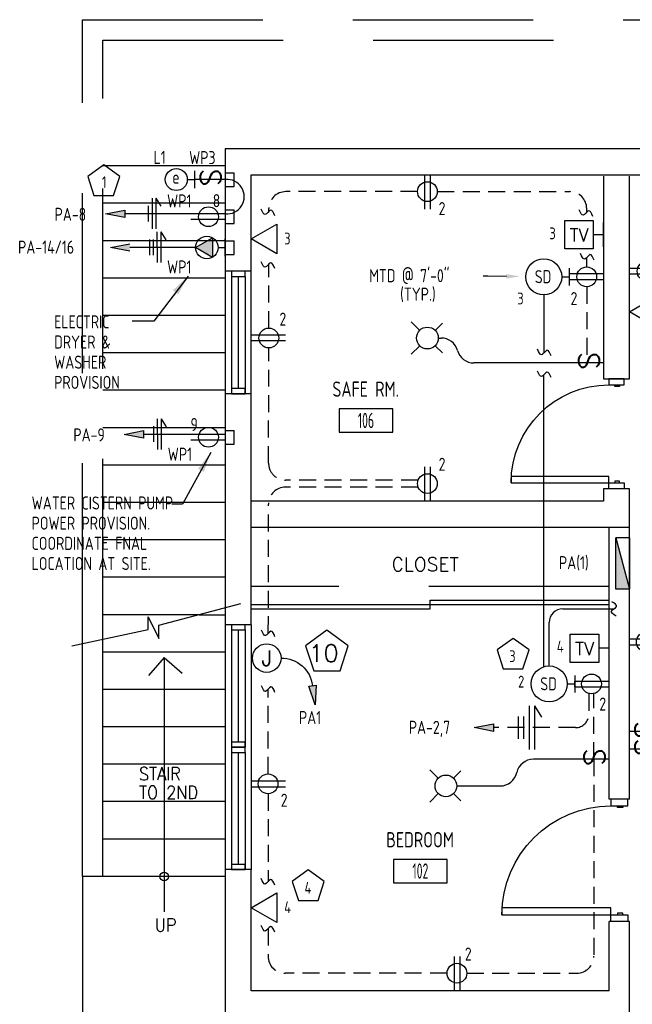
# Model space of a CAD drawing. Header units: inches. Extents: x 23373 to 33923, y 1540 to 5670.
# Tile 81 of 106: x 31632 to 31812, y 2066 to 2356. Entities that reach past the tile are written whole.
import ezdxf
from ezdxf import colors
from ezdxf.entities.mleader import LeaderData, LeaderLine
from ezdxf.enums import TextEntityAlignment as Align
from ezdxf.math import Vec2, Vec3

# ---------------------------------------------------------------- set-up
doc = ezdxf.new("R2010")
doc.units = ezdxf.units.IN
doc.header["$LTSCALE"] = 2
doc.header["$MEASUREMENT"] = 0
for name, pattern in [('DASHED', [0.75, 0.5, -0.25]), ('HIDDEN', [0.375, 0.25, -0.125]), ('HIDDEN2', [0.1875, 0.125, -0.0625])]:
    doc.linetypes.add(name, pattern=pattern)
doc.layers.get('0').update_dxf_attribs({"color": 8, "linetype": 'CONTINUOUS'})
for name, color, linetype in [('1ELEC', 3, 'CONTINUOUS'), ('a-door', 8, 'CONTINUOUS'), ('eeCtvDist', 5, 'CONTINUOUS'), ('eeEquipment', 4, 'CONTINUOUS'), ('eeFaDist', 4, 'CONTINUOUS'), ('eeLight-LINE', 5, 'CONTINUOUS'), ('eeLightDist', 200, 'CONTINUOUS'), ('eeLightSwitches', 200, 'CONTINUOUS'), ('eeRecepDist', 120, 'CONTINUOUS'), ('eeRecepLINE', 120, 'HIDDEN'), ('eeTelDist', 5, 'CONTINUOUS'), ('EL-ANNO-TEXT', 4, 'CONTINUOUS'), ('G-SYMB', 1, 'CONTINUOUS'), ('LABELS', 2, 'CONTINUOUS'), ('RECEP-DIST', 120, 'HIDDEN2'), ('roof', 8, 'DASHED'), ('TEXT', 2, 'CONTINUOUS'), ('Walls', 1, 'CONTINUOUS')]:
    doc.layers.add(name, color=color, linetype=linetype)
doc.styles.add('100-48', font='archstyl.shx', dxfattribs={"width": 0.9, "height": 4.8})
doc.styles.add('80ANNO', font='romans.shx', dxfattribs={"width": 0.8, "height": 0.08})
doc.styles.add('MED', font='archstyl.shx', dxfattribs={"width": 0.8, "height": 0.125})
doc.styles.get("Standard").update_dxf_attribs({"font": 'simplex.shx'})
doc.dimstyles.new('Copy of STANDARD', dxfattribs={"dimtxt": 8, "dimasz": 3, "dimexe": 3, "dimexo": 3, "dimgap": 3, "dimtad": 1, "dimrnd": 1, "dimzin": 3, "dimdsep": 46, "dimlunit": 4, "dimtxsty": 'Standard', "dimblk": 'ARCHTICK', "dimcen": 3, "dimdle": 3, "dimadec": 0, "dimazin": 0, "dimtfac": 1, "dimtix": 1, "dimtofl": 0, "dimtmove": 1, "dimatfit": 3, "dimfxl": 3, "dimtolj": 1, "dimtzin": 0, "dimlwd": -1, "dimlwe": -1, "dimarcsym": 0})

# ---------------------------------------------------------------- blocks, each defined once
blk = doc.blocks.new('Recep-1')
at = {"layer": 'eeRecepDist', "linetype": 'Continuous'}
for p, q in [((0, 0.0176), (0.2108, 0.0176)), ((0, -0.0176), (0.2108, -0.0176))]:
    blk.add_line(p, q, dxfattribs=at)
blk.add_circle((0.1032, 0), 0.0606, dxfattribs=at)
blk = doc.blocks.new('Smoke-Dt')
at = {"layer": 'eeFaDist'}
blk.add_circle((0, 0), 0.1104, dxfattribs=at)
at = {"layer": 'eeFaDist', "style": '100-48', "width": 0.9}
blk.add_text('SD', height=0.08, dxfattribs=at).set_placement((-0.0548, -0.0391))
blk = doc.blocks.new('SP-SW')
at = {"layer": 'eeLightSwitches', "linetype": 'ByBlock'}
blk.add_line((0, 0), (0, 0.1873), dxfattribs=at)
blk.add_text('S', height=0.1272, dxfattribs=at).set_placement((-0.0418, 0.0268))
blk = doc.blocks.new('CEIL-LGT')
at = {"layer": 'eeLightDist', "linetype": 'ByBlock'}
for p, q in [((-0.0477, 0.0477), (-0.0991, 0.0991)), ((0.047, 0.047), (0.0916, 0.0916)), ((-0.047, -0.047), (-0.0987, -0.0987)), ((0.0477, -0.0477), (0.0918, -0.0918))]:
    blk.add_line(p, q, dxfattribs=at)
blk.add_circle((0, 0), 0.0667, dxfattribs=at)
blk = doc.blocks.new('TEL-OUT')
at = {"layer": 'eeTelDist', "linetype": 'ByBlock'}
for p, q in [((0, 0), (0.1574, 0.0909)), ((0.1574, 0.0909), (0.1574, -0.0909)), ((0.1574, -0.0909), (0, 0))]:
    blk.add_line(p, q, dxfattribs=at)
at = {"layer": 'eeTelDist'}
blk.add_line((0, -0.0725), (0, 0.0725), dxfattribs=at)
blk = doc.blocks.new('Wires2A')
at = {"layer": 'eeRecepDist'}
for p, q in [((0, 0.1333), (0, -0.1333)), ((0.0333, 0.1333), (0.0333, -0.1333)), ((0.0333, 0.1333), (0.0768, 0.0641)), ((-0.0667, 0.0681), (-0.0667, -0.0681)), ((-0.0333, 0.0681), (-0.0333, -0.0681))]:
    blk.add_line(p, q, dxfattribs=at)
blk = doc.blocks.new('E-JBOX')
at = {"color": 5, "linetype": 'ByBlock'}
blk.add_circle((0, 0), 0.0625, dxfattribs=at)
at = {"color": 0, "linetype": 'ByBlock'}
blk.add_text('J', height=0.067, dxfattribs=at).set_placement((0, 0.0001), align=Align.MIDDLE)
blk = doc.blocks.new('HR RECEPT')
at = {"layer": 'eeRecepDist', "linetype": 'Continuous'}
blk.add_hatch(color=256, dxfattribs=at).paths.add_polyline_path([(-0.2131, -0.2833), (-0.1716, -0.1701), (-0.2169, -0.1628)])
for p, q in [((-0.1716, -0.1701), (-0.2169, -0.1628)), ((-0.2169, -0.1628), (-0.2131, -0.2833)), ((-0.2131, -0.2833), (-0.1716, -0.1701))]:
    blk.add_line(p, q, dxfattribs=at)
at = {"layer": 'eeRecepDist', "linetype": 'ByBlock'}
blk.add_arc((-0.0063, -0.1893), 0.1894, 88.09486, 173.0878, dxfattribs=at)
blk = doc.blocks.new('AINC-ROOMID')
at = {"layer": 'G-SYMB'}
blk.add_lwpolyline([(-0.2473, -0.3519), (0.2533, -0.3519), (0.2533, -0.1607), (-0.2473, -0.1607)], close=True, dxfattribs=at)
at = {"layer": 'G-SYMB', "color": 4, "linetype": 'Continuous', "style": 'MED', "oblique": -180, "text_generation_flag": 6}
for tag, p in [('%%UROOM-ID', (0, 0.2093)), ('%%USPAN', (0, 0))]:
    blk.add_attdef(tag, text='', height=0.125, rotation=180, dxfattribs=at).set_placement(p, align=Align.MIDDLE)
at = {"layer": 'G-SYMB', "color": 4, "linetype": 'Continuous', "style": 'MED', "text_generation_flag": 6, "width": 0.75}
blk.add_attdef('R-NUM', text='', height=0.125, rotation=180, dxfattribs=at).set_placement((0.003, -0.2563), align=Align.MIDDLE)
blk = doc.blocks.new('CAJA 4X4 LUCES')
at = {"layer": 'eeLight-LINE', "color": 8, "ltscale": 2}
for p, q in [((24065.99, 2814.84), (24061.99, 2814.84)), ((24061.99, 2812.21), (24061.99, 2814.84)), ((24061.99, 2812.21), (24065.99, 2812.21)), ((24065.99, 2812.21), (24065.99, 2814.84))]:
    blk.add_line(p, q, dxfattribs=at)
blk = doc.blocks.new('_ArchTick')
at = {"color": 0, "linetype": 'ByBlock', "const_width": 0.15}
blk.add_lwpolyline([(-0.5, -0.5), (0.5, 0.5)], dxfattribs=at)
blk = doc.blocks.new('30 AMPS')
at = {"layer": 'eeRecepDist'}
for p, q in [((137.6921, 589.4798), (137.7956, 589.5395)), ((137.7956, 589.5395), (137.7956, 589.42)), ((137.7956, 589.42), (137.6921, 589.4798))]:
    blk.add_line(p, q, dxfattribs=at)
at = {"layer": 'eeRecepDist', "linetype": 'Continuous'}
for p, q in [((137.8743, 589.4276), (137.8743, 589.5326)), ((137.8287, 589.4801), (137.8743, 589.4801))]:
    blk.add_line(p, q, dxfattribs=at)
blk.add_circle((137.7613, 589.4801), 0.0692, dxfattribs=at)
at = {"layer": 'eeRecepDist'}
blk.add_solid([(137.6921, 589.4798), (137.7956, 589.5395), (137.7956, 589.42)], dxfattribs=at)
blk = doc.blocks.new('WALL-LGT')
at = {"layer": 'eeLightDist', "linetype": 'ByBlock'}
for p, q in [((-0.0525, 0), (0.0525, 0)), ((0, 0.0456), (0, 0))]:
    blk.add_line(p, q, dxfattribs=at)
blk.add_circle((0, 0.1131), 0.0675, dxfattribs=at)

msp = doc.modelspace()

# ---------------------------------------------------------------- hatches: boundary and pattern name
at = {"layer": 'eeEquipment'}
msp.add_hatch(color=256, dxfattribs=at).paths.add_polyline_path([(31807.17686262, 2188.52260077), (31811.18731049, 2188.52260077), (31807.17686262, 2203.56178031)])
at = {"layer": 'eeRecepDist', "linetype": 'Continuous'}
for points in [[(31657.0492775, 2298.89583196), (31662.72841599, 2299.99724283), (31662.72841599, 2297.7944211)], [(31658.5049605, 2289.01377876), (31664.18409899, 2290.11518963), (31664.18409899, 2287.91236789)], [(31662.57449428, 2234.03596184), (31668.25363277, 2235.13737271), (31668.25363277, 2232.93455097)], [(31765.5429243, 2147.76816648), (31771.22206278, 2148.86957735), (31771.22206278, 2146.66675562)]]:
    msp.add_hatch(color=256, dxfattribs=at).paths.add_polyline_path(points)

# ---------------------------------------------------------------- linework, layer by layer
at = {"ltscale": 10}
for p, q in [((31672.76460064, 2177.88278161), (31696.91055625, 2184.24943097)), ((31669.63439735, 2176.65416436), (31669.63439735, 2180.34001613)), ((31669.63439735, 2180.34001613), (31672.76460064, 2173.97336678)), ((31672.76460064, 2173.97336678), (31672.76460064, 2177.88278161)), ((31647.16566809, 2171.85115033), (31669.63439735, 2176.65416436)), ((31650.31231049, 2104.00256737), (31650.31231049, 1894.90454255))]:
    msp.add_line(p, q, dxfattribs=at)
at = {"layer": 'a-door'}
for p, q in [((31692.31231049, 2282.00256737), (31692.31231182, 2246.00256737)), ((31694.12481049, 2280.50256737), (31694.12481049, 2246.00256937)), ((31696.12481049, 2280.50256737), (31696.12481049, 2247.50256937)), ((31698.12481049, 2280.50256737), (31698.12481049, 2246.00256937)), ((31699.80913472, 2282.00256737), (31699.80913472, 2246.00256737)), ((31692.31230917, 2178.00256748), (31692.31231049, 2142.00256748)), ((31699.93731049, 2178.00256748), (31699.93731049, 2142.00256748)), ((31694.12480983, 2176.50256748), (31694.12480983, 2142.00256948)), ((31696.12480983, 2176.50256748), (31696.12480983, 2143.50256948)), ((31698.12480983, 2176.50256748), (31698.12480983, 2142.00256948)), ((31674.31231049, 2168.39233874), (31669.68349205, 2163.07849307)), ((31674.31231049, 2168.39233874), (31674.31231049, 2093.55940436)), ((31674.31231049, 2168.39233874), (31679.62645774, 2163.7632576)), ((31692.31230917, 2142.00256748), (31692.31231049, 2106.00256748)), ((31694.12480983, 2140.50256748), (31694.12480983, 2106.00256948)), ((31696.12480983, 2140.50256748), (31696.12480983, 2107.50256948)), ((31698.12480983, 2140.50256748), (31698.12480983, 2106.00256948)), ((31699.93731049, 2142.00256748), (31699.93731049, 2106.00256748))]:
    msp.add_line(p, q, dxfattribs=at)
at = {"layer": 'a-door', "linetype": 'Continuous', "lineweight": -3}
for p, q in [((31699.93731049, 2184.00256781), (31805.18731049, 2184.00256781)), ((31752.56231049, 2185.25256781), (31805.18731049, 2185.25256781)), ((31752.56231049, 2182.75256781), (31752.56231049, 2185.25256781)), ((31699.93731049, 2182.75256781), (31752.56231049, 2182.75256781))]:
    msp.add_line(p, q, dxfattribs=at)
at = {"layer": 'a-door', "color": 3}
for p, q in [((31684.59660271, 2181.00256737), (31692.31231182, 2181.00256737)), ((31650.31231049, 2104.00256737), (31650.31231049, 2172.5237904)), ((31656.31231049, 2104.00256737), (31656.31231049, 2173.80637669)), ((31692.31231049, 2170.00256737), (31656.31231049, 2170.00256737)), ((31692.31231049, 2159.00256737), (31656.31231049, 2159.00256737)), ((31692.31231049, 2148.00256737), (31656.31231049, 2148.00256737)), ((31692.31231049, 2137.00256737), (31656.31231049, 2137.00256737)), ((31692.31231049, 2126.00256737), (31656.31231049, 2126.00256737)), ((31692.31231049, 2115.00256737), (31656.31231049, 2115.00256737)), ((31692.31231049, 2104.00256737), (31650.31231049, 2104.00256737))]:
    msp.add_line(p, q, dxfattribs=at)
at = {"layer": 'a-door'}
for points in [[(31694.12481049, 2282.00256737), (31694.12481049, 2280.50256737), (31698.12481049, 2280.50256737), (31698.12481049, 2282.00256737)], [(31694.12481049, 2247.50256937), (31694.12481049, 2246.00256937), (31698.12481049, 2246.00256937), (31698.12481049, 2247.50256937)], [(31694.12480983, 2178.00256748), (31694.12480983, 2176.50256748), (31698.12480983, 2176.50256748), (31698.12480983, 2178.00256748)], [(31694.12480983, 2143.50256948), (31694.12480983, 2142.00256948), (31698.12480983, 2142.00256948), (31698.12480983, 2143.50256948)], [(31694.12480983, 2142.00256748), (31694.12480983, 2140.50256748), (31698.12480983, 2140.50256748), (31698.12480983, 2142.00256748)], [(31694.12480983, 2107.50256948), (31694.12480983, 2106.00256948), (31698.12480983, 2106.00256948), (31698.12480983, 2107.50256948)]]:
    msp.add_lwpolyline(points, close=True, dxfattribs=at)
at = {"layer": 'a-door', "linetype": 'Continuous', "lineweight": -3}
for points in [[(31809.62307438, 2248.5789567), (31809.62307438, 2250.37756781), (31805.12654661, 2250.37756781), (31805.12654661, 2248.5789567)], [(31808.27411605, 2248.5789567), (31808.27411605, 2248.12930392), (31806.92515772, 2248.12930392), (31806.92515772, 2248.5789567)], [(31805.12654661, 2219.80117892), (31805.12654661, 2221.59979003), (31776.34876883, 2221.59979003), (31776.34876883, 2219.80117892)], [(31809.62307438, 2219.80117892), (31809.62307438, 2218.00256781), (31805.12654661, 2218.00256781), (31805.12654661, 2219.80117892)], [(31808.27411605, 2219.80117892), (31808.27411605, 2220.2508317), (31806.92515772, 2220.2508317), (31806.92515772, 2219.80117892)], [(31810.68731049, 2124.75256781), (31810.68731049, 2126.75256781), (31805.68731049, 2126.75256781), (31805.68731049, 2124.75256781)], [(31809.18731049, 2124.75256781), (31809.18731049, 2124.25256781), (31807.68731049, 2124.25256781), (31807.68731049, 2124.75256781)], [(31805.68731049, 2092.75256781), (31805.68731049, 2094.75256781), (31773.68731049, 2094.75256781), (31773.68731049, 2092.75256781)], [(31810.68731049, 2092.75256781), (31810.68731049, 2090.75256781), (31805.68731049, 2090.75256781), (31805.68731049, 2092.75256781)], [(31809.18731049, 2092.75256781), (31809.18731049, 2093.25256781), (31807.68731049, 2093.25256781), (31807.68731049, 2092.75256781)]]:
    msp.add_lwpolyline(points, close=True, dxfattribs=at)
at = {"layer": 'a-door'}
msp.add_circle((31674.31231049, 2104.00256737), 1.27680946, dxfattribs=at)
at = {"layer": 'a-door', "linetype": 'Continuous', "lineweight": -3, "extrusion": (0, 0, -1)}
for centre, radius in [((-31805.12654661, 2219.80117892), 28.77777778), ((-31805.68731049, 2092.75256781), 32)]:
    msp.add_arc(centre, radius, 0, 90, dxfattribs=at)
at = {"layer": 'eeCtvDist', "linetype": 'ByBlock'}
for p, q in [((31792.16015492, 2296.95376468), (31800.53448259, 2296.95376468)), ((31792.16015492, 2288.57943702), (31792.16015492, 2296.95376468)), ((31800.53448259, 2296.95376468), (31800.53448259, 2288.57943702)), ((31803.56231049, 2289.21574392), (31803.56231049, 2296.31745778)), ((31803.56231049, 2292.76660085), (31800.53448259, 2292.76660085)), ((31800.53448259, 2288.57943702), (31792.16015492, 2288.57943702)), ((31793.78515492, 2175.31368908), (31802.15948259, 2175.31368908)), ((31793.78515492, 2166.93936142), (31793.78515492, 2175.31368908)), ((31802.15948259, 2175.31368908), (31802.15948259, 2166.93936142)), ((31805.18731049, 2167.57566832), (31805.18731049, 2174.67738218)), ((31805.18731049, 2171.12652525), (31802.15948259, 2171.12652525)), ((31802.15948259, 2166.93936142), (31793.78515492, 2166.93936142))]:
    msp.add_line(p, q, dxfattribs=at)
at = {"layer": 'eeEquipment'}
for p, q in [((31807.17686262, 2188.52260077), (31807.17686262, 2203.56178031)), ((31807.17686262, 2203.56178031), (31811.18731049, 2188.52260077)), ((31811.18731049, 2203.56178031), (31807.17686262, 2203.56178031)), ((31811.18731049, 2203.56178031), (31811.18731049, 2188.52260077)), ((31811.18731049, 2188.52260077), (31807.17686262, 2188.52260077))]:
    msp.add_line(p, q, dxfattribs=at)
at = {"layer": 'eeFaDist'}
for p, q in [((31793.44243917, 2282.8993819), (31793.44243917, 2277.85673566)), ((31791.25379063, 2280.37805878), (31793.44243917, 2280.37805878)), ((31792.8787104, 2160.62803873), (31795.06735894, 2160.62803873)), ((31795.06735894, 2163.14936185), (31795.06735894, 2158.10671561))]:
    msp.add_line(p, q, dxfattribs=at)
at = {"layer": 'eeFaDist', "ltscale": 10}
for p, q in [((31785.95344588, 2275.07771403), (31785.95344588, 2257.89367141)), ((31785.95336565, 2165.67313828), (31785.95336565, 2251.48543199))]:
    msp.add_line(p, q, dxfattribs=at)
at = {"layer": 'eeFaDist', "ltscale": 2}
for p, q in [((31791.57836565, 2182.71244909), (31806.62419571, 2182.71244909)), ((31787.57836565, 2165.92838348), (31787.57836565, 2178.71244909))]:
    msp.add_line(p, q, dxfattribs=at)
msp.add_arc((31791.57836565, 2178.71244909), 4, 90, 180, dxfattribs=at)
at = {"layer": 'eeFaDist', "ltscale": 10}
for points in [[(31788.12206932, 2257.1345821), (31786.91768283, 2258.76277788), (31785.36782419, 2257.45912665), (31784.1634377, 2259.08732243)], [(31788.12198909, 2250.71734996), (31786.9176026, 2252.34554573), (31785.36774396, 2251.0418945), (31784.16335747, 2252.67009028)], [(31807.26614808, 2180.60084028), (31805.85516733, 2182.05366568), (31807.39321723, 2183.37122813), (31805.98223648, 2184.82405352)]]:
    msp.add_spline(points, degree=3, dxfattribs=at)
at = {"layer": 'eeLight-LINE', "ltscale": 10}
for p, q in [((31754.94981037, 2262.37756759), (31755.7983748, 2262.37756759)), ((31794.57058055, 2255.04044547), (31765.43731049, 2255.04044547)), ((31795.06727871, 2159.78470275), (31795.06743917, 2161.47137471)), ((31796.19558055, 2138.47100036), (31782.91949631, 2138.47100036)), ((31760.38731037, 2130.62756737), (31773.15480385, 2130.62756737))]:
    msp.add_line(p, q, dxfattribs=at)
for centre, start, end in [((31755.7983748, 2257.37756759), 15.4434873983, 90), ((31765.43731049, 2260.04044547), 195.4434873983, 270), ((31782.91949631, 2133.47100036), 90, 167.545942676), ((31773.15480385, 2135.62756737), 270, 347.545942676)]:
    msp.add_arc(centre, 5, start, end, dxfattribs=at)
at = {"layer": 'eeLightSwitches', "ltscale": 2}
msp.add_arc((31692.812609, 2303.94102303), 5.07090203, 264.3361269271, 95.6629615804, dxfattribs=at)
at = {"layer": 'eeRecepDist'}
for p, q in [((31670.75646964, 2303.46667341), (31670.79567193, 2294.46675879)), ((31671.88145897, 2303.4715737), (31673.35998578, 2301.14194286)), ((31671.88145897, 2303.4715737), (31671.92066126, 2294.47165907)), ((31669.64107011, 2301.2601844), (31669.66109281, 2296.66344722)), ((31669.97176378, 2291.37323092), (31669.99178648, 2286.77649373)), ((31671.09675311, 2291.3781312), (31671.11677581, 2286.78139402)), ((31672.21215264, 2293.58462021), (31672.25135493, 2284.58470559)), ((31673.33714197, 2293.58952049), (31674.81566878, 2291.25988966)), ((31673.33714197, 2293.58952049), (31673.37634426, 2284.58960587)), ((31671.1634093, 2236.40031428), (31671.183432, 2231.8035771)), ((31672.27880883, 2238.60680329), (31672.31801112, 2229.60688867)), ((31673.40379816, 2238.61170357), (31674.88232497, 2236.28207274)), ((31673.40379816, 2238.61170357), (31673.44300045, 2229.61178895))]:
    msp.add_line(p, q, dxfattribs=at)
at = {"layer": 'eeRecepDist', "linetype": 'Continuous'}
for p, q in [((31657.0492775, 2298.89583196), (31662.72841599, 2299.99724283)), ((31662.72841599, 2299.99724283), (31662.72841599, 2297.7944211)), ((31662.72841599, 2297.7944211), (31657.0492775, 2298.89583196)), ((31658.5049605, 2289.01377876), (31664.18409899, 2290.11518963)), ((31664.18409899, 2287.91236789), (31658.5049605, 2289.01377876)), ((31662.57449428, 2234.03596184), (31668.25363277, 2235.13737271)), ((31668.25363277, 2232.93455097), (31662.57449428, 2234.03596184)), ((31668.25363277, 2235.13737271), (31668.25363277, 2232.93455097)), ((31765.5429243, 2147.76816648), (31771.22206278, 2148.86957735)), ((31771.22206278, 2148.86957735), (31771.22206278, 2146.66675562)), ((31771.22206278, 2146.66675562), (31765.5429243, 2147.76816648))]:
    msp.add_line(p, q, dxfattribs=at)
at = {"layer": 'eeRecepLINE', "ltscale": 10}
for p, q in [((31748.8420583, 2305.42290954), (31710.10326071, 2305.42332534)), ((31754.6575627, 2305.42297934), (31793.60806846, 2305.42277208)), ((31705.10326071, 2299.6030144), (31705.10326071, 2300.42332534)), ((31798.60806846, 2299.37505062), (31798.60806846, 2300.42277208)), ((31798.60806846, 2283.28531956), (31798.60806846, 2286.0218854)), ((31705.10302111, 2265.28531979), (31705.10326071, 2284.10148865)), ((31798.6075152, 2277.46981518), (31798.6075152, 2255.04044547)), ((31705.04248522, 2225.56531654), (31705.09820536, 2259.46981932)), ((31749.02465653, 2218.52874161), (31710.02271054, 2218.52874161)), ((31749.02465653, 2220.55709933), (31710.04247846, 2220.55709933)), ((31704.96022963, 2175.51456665), (31705.02271729, 2213.53695882)), ((31704.89226625, 2134.16031956), (31704.93325413, 2159.10056127)), ((31799.26486807, 2157.71981518), (31799.26486807, 2151.76816648)), ((31800.69144552, 2138.47100036), (31800.69144552, 2157.79793681)), ((31795.26486807, 2147.76816648), (31771.22206278, 2147.76816648)), ((31800.69144552, 2138.47100036), (31800.69144552, 2080.5428043)), ((31704.89171299, 2128.34481518), (31704.89171299, 2102.4619829)), ((31704.89171299, 2088.64788953), (31704.89171299, 2080.54335756)), ((31757.52955831, 2075.54335756), (31709.89171299, 2075.54335756)), ((31763.34506268, 2075.5428043), (31795.69144552, 2075.5428043))]:
    msp.add_line(p, q, dxfattribs=at)
at = {"layer": 'eeRecepLINE', "linetype": 'Continuous'}
for p, q in [((31682.19227866, 2298.89583196), (31662.72841599, 2298.89583196)), ((31683.64796166, 2289.01377876), (31664.18409899, 2289.01377876)), ((31682.19235894, 2234.03596184), (31668.25363277, 2234.03596184))]:
    msp.add_line(p, q, dxfattribs=at)
at = {"layer": 'eeRecepLINE', "ltscale": 10}
for centre, radius, start, end in [((31710.10326071, 2300.42332534), 5, 90, 180), ((31793.60806846, 2300.42277208), 5, 0, 90), ((31710.04247846, 2225.55709933), 5, 179.9058376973, 270), ((31710.02271054, 2213.52874161), 5, 90, 179.9058376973), ((31795.26486807, 2151.76816648), 4, 270, 0), ((31709.89171299, 2080.54335756), 5, 180, 270), ((31795.69144552, 2080.5428043), 5, 270, 0)]:
    msp.add_arc(centre, radius, start, end, dxfattribs=at)
at = {"layer": 'eeRecepLINE', "linetype": 'Continuous'}
for points in [[(31706.83515766, 2298.35702734), (31705.63077116, 2299.98522312), (31704.08091253, 2298.68157189), (31702.87652604, 2300.30976767)], [(31800.36861226, 2298.16367827), (31799.16422577, 2299.79187405), (31797.61436713, 2298.48822282), (31796.40998064, 2300.1164186)], [(31800.7766919, 2285.26279608), (31799.57230541, 2286.89099186), (31798.02244678, 2285.58734063), (31796.81806028, 2287.21553641)], [(31706.83515766, 2282.85550159), (31705.63077116, 2284.48369737), (31704.08091253, 2283.18004614), (31702.87652604, 2284.80824192)], [(31706.91257266, 2174.50812986), (31705.70818617, 2176.13632564), (31704.15832753, 2174.83267441), (31702.95394104, 2176.46087019)], [(31706.91257266, 2158.12419413), (31705.70818617, 2159.75238991), (31704.15832753, 2158.44873868), (31702.95394104, 2160.07693446)], [(31706.83515766, 2101.44563529), (31705.63077116, 2103.07383107), (31704.08091253, 2101.77017984), (31702.87652604, 2103.39837562)], [(31706.83515766, 2087.63154192), (31705.63077116, 2089.2597377), (31704.08091253, 2087.95608647), (31702.87652604, 2089.58428224)]]:
    msp.add_spline(points, degree=3, dxfattribs=at)
at = {"layer": 'RECEP-DIST', "linetype": 'Continuous'}
for points in [[(31656.56236979, 2313.28510731), (31651.85579712, 2309.86558211), (31653.65354791, 2304.33267411), (31659.47119166, 2304.33267411), (31661.26894245, 2309.86558211)], [(31722.19770477, 2176.41341509), (31715.92227455, 2171.85404815), (31718.3192756, 2164.47683749), (31726.07613394, 2164.47683749), (31728.47313499, 2171.85404815)], [(31776.93728776, 2174.03705814), (31772.23071509, 2170.61753293), (31774.02846588, 2165.08462493), (31779.84610963, 2165.08462493), (31781.64386042, 2170.61753293)], [(31716.72871955, 2105.9175435), (31712.02214688, 2102.4980183), (31713.81989767, 2096.9651103), (31719.63754142, 2096.9651103), (31721.43529221, 2102.4980183)]]:
    msp.add_lwpolyline(points, close=True, dxfattribs=at)
at = {"layer": 'roof', "ltscale": 53}
for p, q in [((31650.31231049, 2356.00256737), (31992.31231049, 2356.00256737)), ((31650.31231049, 2172.5237904), (31650.31231049, 2356.00256737)), ((31656.31231049, 2350.00256737), (31986.31231049, 2350.00256737)), ((31656.31231049, 2173.80637669), (31656.31231049, 2350.00256737)), ((31692.31231049, 2313.00256737), (31656.31231049, 2313.00256737)), ((31692.31231049, 2302.00256737), (31656.31231049, 2302.00256737)), ((31692.31231049, 2291.00256737), (31656.31231049, 2291.00256737)), ((31692.31231049, 2280.00256737), (31656.31231049, 2280.00256737)), ((31692.31231049, 2269.00256737), (31656.31231049, 2269.00256737)), ((31692.31231049, 2258.00256737), (31656.31231049, 2258.00256737)), ((31692.31231049, 2247.00256737), (31656.31231049, 2247.00256737)), ((31692.31231049, 2236.00256737), (31656.31231049, 2236.00256737)), ((31692.31231049, 2225.00256737), (31656.31231049, 2225.00256737)), ((31692.31231049, 2214.00256737), (31656.31231049, 2214.00256737)), ((31692.31231049, 2203.00256737), (31656.31231049, 2203.00256737)), ((31692.31231049, 2192.00256737), (31656.31231049, 2192.00256737)), ((31805.18731049, 2189.24762818), (31699.93731049, 2189.24762818)), ((31684.59660271, 2181.00256737), (31656.31231049, 2181.00256737))]:
    msp.add_line(p, q, dxfattribs=at)
at = {"layer": 'Walls'}
for p, q in [((31692.31231049, 2318.00256737), (31692.31231049, 2178.00256748)), ((31824.81231049, 2318.00256737), (31692.31231049, 2318.00256737)), ((31699.93731049, 2282.00256737), (31699.93731049, 2310.37756737)), ((31699.93731049, 2310.37756737), (31824.81231049, 2310.37756737)), ((31803.56231049, 2310.00256737), (31803.56231049, 2250.37756781)), ((31811.18731049, 2250.37756781), (31811.18731049, 2310.00256737)), ((31699.93731049, 2282.00256737), (31692.31231049, 2282.00256737)), ((31803.56231049, 2250.37756781), (31811.18731049, 2250.37756781)), ((31699.93731049, 2246.00256737), (31692.31231182, 2246.00256737)), ((31699.93731049, 2178.00256748), (31699.93731049, 2246.00256737)), ((31803.56231049, 2218.00256781), (31803.56231049, 2214.37756781)), ((31811.18731049, 2218.00256781), (31803.56231049, 2218.00256781)), ((31811.18731049, 2206.75256781), (31811.18731049, 2218.00256781)), ((31803.56231049, 2214.37756781), (31699.93731049, 2214.37756781)), ((31699.93731049, 2206.75256781), (31811.18731049, 2206.75256781)), ((31805.18731049, 2126.75256781), (31805.18731049, 2206.75256781)), ((31811.18731049, 2126.75256781), (31811.18731049, 2206.75256781)), ((31699.93731049, 2178.00256748), (31692.31230917, 2178.00256748)), ((31811.18731049, 2126.75256781), (31805.18731049, 2126.75256781)), ((31692.31231049, 2106.00256748), (31692.31231049, 2062.75256781)), ((31699.93731049, 2106.00256748), (31692.31231049, 2106.00256748)), ((31699.93731049, 2070.37756781), (31699.93731049, 2106.00256748)), ((31805.18731049, 2070.37756781), (31805.18731049, 2090.75256781)), ((31811.18731049, 2090.75256781), (31805.18731049, 2090.75256781)), ((31811.18731049, 2070.37756781), (31811.18731049, 2090.75256781)), ((31805.18731049, 2070.37756781), (31699.93731049, 2070.37756781)), ((31811.18731049, 2062.75256781), (31811.18731049, 2070.37756781))]:
    msp.add_line(p, q, dxfattribs=at)

# ---------------------------------------------------------------- block references
ref = msp.add_blockref('AINC-ROOMID', (31733.59746726, 2247.3442173), dxfattribs=dict(xscale=-31.40809428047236, yscale=-35.94597718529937, zscale=31.40809428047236, rotation=180))
ref.add_attrib('%%USPAN', 'SAFE RM.', dxfattribs={"layer": 'G-SYMB', "color": 4, "linetype": 'Continuous', "height": 4.493247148, "rotation": 180, "style": 'MED', "text_generation_flag": 6, "width": 0.873758}).set_placement((31733.59746726, 2247.3442173), align=Align.MIDDLE)
ref.add_attrib('R-NUM', '106', dxfattribs={"layer": 'G-SYMB', "color": 4, "linetype": 'Continuous', "height": 4.493247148, "rotation": 180, "style": 'MED', "text_generation_flag": 6, "width": 0.655319}).set_placement((31733.69093702, 2238.13127256), align=Align.MIDDLE)
ref = msp.add_blockref('AINC-ROOMID', (31749.59548744, 2114.8138275), dxfattribs=dict(xscale=-31.40809428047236, yscale=-35.94597718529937, zscale=31.40809428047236, rotation=180))
ref.add_attrib('%%USPAN', 'BEDROOM', dxfattribs={"layer": 'G-SYMB', "color": 4, "linetype": 'Continuous', "height": 4.493247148, "rotation": 180, "style": 'MED', "text_generation_flag": 6, "width": 0.873758}).set_placement((31749.59548744, 2114.8138275), align=Align.MIDDLE)
ref.add_attrib('R-NUM', '102', dxfattribs={"layer": 'G-SYMB', "color": 4, "linetype": 'Continuous', "height": 4.493247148, "rotation": 180, "style": 'MED', "text_generation_flag": 6, "width": 0.655319}).set_placement((31749.68895721, 2105.60088275), align=Align.MIDDLE)
at = {"layer": '1ELEC', "xscale": 67.1999705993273, "yscale": 67.1999705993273, "zscale": 67.1999705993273}
msp.add_blockref('E-JBOX', (31704.49538501, 2168.22538424), dxfattribs=at)
at = {"layer": 'eeEquipment', "xscale": 48, "yscale": 48, "zscale": 48}
msp.add_blockref('30 AMPS', (25074.34420359, -26006.06276521), dxfattribs=at)
at = {"layer": 'eeFaDist', "xscale": 48, "yscale": 48, "zscale": 48}
for p in [(31785.95344588, 2280.37805878), (31787.57836565, 2160.62803873)]:
    msp.add_blockref('Smoke-Dt', p, dxfattribs=at)
at = {"layer": 'eeLight-LINE', "rotation": 270}
for p in [(28880.10116081, 26372.97678289), (28880.10108054, 26362.0411472), (28880.10116081, 26352.97102073), (28880.10116081, 26297.18127708)]:
    msp.add_blockref('CAJA 4X4 LUCES', p, dxfattribs=at)
at = {"layer": 'eeLightDist', "xscale": 48, "yscale": 48, "zscale": 48, "rotation": 89.99999999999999}
msp.add_blockref('WALL-LGT', (31683.32058055, 2308.9871689), dxfattribs=at)
at = {"layer": 'eeLightDist', "xscale": 48, "yscale": 48, "zscale": 48}
for p in [(31751.74981049, 2262.37756759), (31757.18731049, 2130.62756737)]:
    msp.add_blockref('CEIL-LGT', p, dxfattribs=at)
at = {"layer": 'eeLightSwitches', "xscale": 48, "yscale": 48, "zscale": 48, "rotation": 90}
for p in [(31692.31231049, 2308.9871689), (31803.56231049, 2255.04044547), (31820.17904044, 2146.59188666), (31820.17904044, 2141.45026413), (31805.18731049, 2138.47100036)]:
    msp.add_blockref('SP-SW', p, dxfattribs=at)
at = {"layer": 'eeRecepDist', "yscale": 48, "zscale": 48}
for name, p, xscale, rotation in [('Recep-1', (31751.75028185, 2310.3776476), 48, 269.9945491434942), ('Recep-1', (31692.31223022, 2298.05153321), 48, 179.9945491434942), ('Recep-1', (31803.56239073, 2280.37709601), 48, 179.9945491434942), ('Recep-1', (31821.30726205, 2282.00209601), 48, 179.9945491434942), ('Recep-1', (31710.05758297, 2262.37709623), 48, 179.9945491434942), ('Recep-1', (31692.31231049, 2233.19166309), 48, 179.9945491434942), ('Recep-1', (31751.75028185, 2224.49751937), 48, 269.9945491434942), ('Recep-1', (31811.18723026, 2173.00303873), 48, 359.9945491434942), ('HR RECEPT', (31708.69538317, 2168.22538424), -48, 359.3517074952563), ('Recep-1', (31795.06735894, 2160.62803873), 48, 359.9945491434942), ('Recep-1', (31699.93739073, 2131.25303873), 48, 359.9945491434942), ('Recep-1', (31760.43778185, 2080.49767983), 48, 269.9945491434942)]:
    msp.add_blockref(name, p, dxfattribs=dict(at, xscale=xscale, rotation=rotation))
at = {"layer": 'eeRecepLINE', "xscale": 48, "yscale": 48, "zscale": 48}
msp.add_blockref('Wires2A', (31781.63680872, 2147.76816648), dxfattribs=at)
at = {"layer": 'eeTelDist', "xscale": 48, "yscale": 48, "zscale": 48}
for p in [(31699.93747096, 2291.50967898), (31811.18731049, 2270.08252084), (31699.93747096, 2094.80098809)]:
    msp.add_blockref('TEL-OUT', p, dxfattribs=at)

# ---------------------------------------------------------------- texts
at = {"layer": 'eeCtvDist', "color": 4, "style": '100-48', "width": 0.9}
for s, p in [('3', (31787.62354944, 2291.41705577)), ('3', (31778.18700129, 2272.24930882)), ('4', (31789.8027706, 2169.87472832)), ('2', (31778.42711924, 2159.56433935))]:
    msp.add_text(s, height=3.48769622, dxfattribs=at).set_placement(p)
at = {"layer": 'eeCtvDist', "color": 4, "linetype": 'ByBlock'}
for p in [(31796.35134305, 2290.72768271), (31797.97634305, 2169.08760711)]:
    msp.add_text('TV', height=3.84, dxfattribs=at).set_placement(p, align=Align.CENTER)
at = {"layer": 'eeEquipment', "style": '100-48', "width": 0.9}
msp.add_text('PA(1)', height=3.84, dxfattribs=at).set_placement((31790.45366727, 2194.37292155))
at = {"layer": 'eeEquipment', "ltscale": 10, "char_height": 3.84, "attachment_point": 1, "line_spacing_factor": 0.92678, "style": '100-48'}
for s, insert, width in [('ELECTRIC DRYER & WASHER PROVISION', (31641.96537832, 2269.04852685), 27.6058803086), ('WATER CISTERN PUMP POWER PROVISION. COORDINATE FNAL LOCATION AT SITE.', (31635.34593825, 2215.76890609), 43.1692452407)]:
    msp.add_mtext(s, dxfattribs=dict(at, insert=insert, width=width))
at = {"layer": 'eeLight-LINE', "color": 4, "style": '100-48', "width": 0.9}
for s, p in [('L1', (31671.19506626, 2313.59123019)), ('e', (31676.71126407, 2307.75498087)), ('MTD @ 7\'-0"', (31734.63378438, 2278.79050194)), ('(TYP.)', (31743.7258133, 2273.3587289))]:
    msp.add_text(s, height=3.84, dxfattribs=at).set_placement(p)
at = {"layer": 'eeLight-LINE', "color": 4, "ltscale": 2, "insert": (31666.92940036, 2136.12628889), "char_height": 3.84, "width": 39.861700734, "attachment_point": 1, "line_spacing_factor": 0.857871, "style": '100-48'}
msp.add_mtext('{\\Fromans|c0;\\C2;STAIR\\PTO 2ND}', dxfattribs=at)
at = {"layer": 'eeLight-LINE', "color": 2, "ltscale": 2, "insert": (31671.60111126, 2091.62718849), "char_height": 3.84, "width": 39.861700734, "attachment_point": 1, "line_spacing_factor": 0.857871, "style": '100-48'}
msp.add_mtext('{\\Fromans|c0;UP}', dxfattribs=at)
at = {"layer": 'eeRecepDist', "style": '100-48', "width": 0.9}
for s, p in [('WP3', (31681.65767358, 2313.52064533)), ('WP1', (31675.17712558, 2300.77912958)), ('8', (31688.61171473, 2300.84672994)), ('2', (31755.05935396, 2298.5247496)), ('PA-8', (31642.09885948, 2296.83096286)), ('PA-14/16', (31631.35828614, 2287.18866924)), ('WP1', (31675.17712558, 2281.36825374)), ('2', (31793.84499387, 2272.06182732)), ('2', (31708.22922711, 2266.00178457)), ('9', (31682.06964827, 2235.01329827)), ('PA-9', (31647.62407627, 2231.97109274)), ('WP1', (31675.36188819, 2226.28648714)), ('2', (31755.05935396, 2223.31651468)), ('2', (31802.31276182, 2152.79034817)), ('PA1', (31713.97997086, 2148.82790689)), ('PA-2,7', (31746.28168695, 2145.94062652)), ('2', (31708.6191733, 2124.49661974)), ('2', (31762.75589122, 2079.26462549))]:
    msp.add_text(s, height=3.84, dxfattribs=at).set_placement(p)
at = {"layer": 'eeTelDist', "color": 4, "style": '100-48', "width": 0.9}
for s, p in [('3', (31709.62703442, 2289.90661637)), ('4', (31709.62703442, 2093.19792547))]:
    msp.add_text(s, height=3.48769622, dxfattribs=at).set_placement(p)
at = {"layer": 'EL-ANNO-TEXT', "style": '100-48', "width": 0.9}
msp.add_text('1', height=3.48769622, dxfattribs=at).set_placement((31656.01878257, 2306.47915229))
at = {"layer": 'EL-ANNO-TEXT', "style": '80ANNO'}
msp.add_text('10', height=5.12, dxfattribs=at).set_placement((31716.85287252, 2167.10175522))
at = {"layer": 'LABELS', "style": '100-48', "width": 0.9}
for s, p in [('3', (31775.81487969, 2167.05331323)), ('4', (31715.60631148, 2098.9337986))]:
    msp.add_text(s, height=3.48769622, dxfattribs=at).set_placement(p)
at = {"layer": 'TEXT', "color": 2, "insert": (31741.25800323, 2197.84638147), "char_height": 4.0006921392, "width": 137.254255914, "attachment_point": 1}
msp.add_mtext('{\\Fromans|c0;CLOSET}', dxfattribs=at)

# ---------------------------------------------------------------- leaders
at = {"layer": 'eeLight-LINE', "color": 1, "ltscale": 2}
ml = msp.add_multileader_mtext('Standard', dxfattribs=at)
ml.set_content('', color=1)
ml.set_leader_properties()
ml.build(insert=Vec2(0, 0))
ml.multileader.update_dxf_attribs({"text_right_attachment_type": 6, "dogleg_length": 0.36})
ctx = ml.context
ctx.base_point, ctx.char_height, ctx.landing_gap_size, ctx.plane_origin = Vec3(31768.04673239, 2280.62384377), 0.18, 0.09, Vec3(31774.85895726, 2269.83756583)
ctx.right_attachment, ctx.text_align_type = 6, 2
notes = []
notes.append((ctx, [(0, (1, 1, 0), (31769.48510403, 2280.53384377), (-1, 0), 1.25837163, [(0, [(31778.98164237, 2280.49716373)], 0, [])])]))
ctx.mtext.insert, ctx.mtext.alignment, ctx.mtext.flow_direction = Vec3(31768.13673239, 2280.71384377), 3, 5
at = {"layer": 'TEXT', "ltscale": 10}
for points in [[(31681.34686371, 2280.58892524), (31671.24173923, 2267.37651906), (31664.94370396, 2267.37651906)], [(31688.00595124, 2228.7054524), (31679.7070522, 2213.45897219), (31676.55803456, 2213.45897219)]]:
    msp.add_leader(points, dimstyle='Copy of STANDARD', override={"dimasz": 6, "dimtad": 0}, dxfattribs=at)
for ctx, leaders in notes:
    for number, flags, end, landing, length, lines in leaders:
        leader = LeaderData()
        leader.index, (leader.has_last_leader_line, leader.has_dogleg_vector, leader.attachment_direction) = number, flags
        leader.last_leader_point, leader.dogleg_vector, leader.dogleg_length = Vec3(end), Vec3(landing), length
        for number, points, colour, breaks in lines:
            line = LeaderLine()
            line.index, line.vertices, line.color, line.breaks = number, Vec3.list(points), colors.encode_raw_color(colour), breaks
            leader.lines.append(line)
        ctx.leaders.append(leader)

doc.saveas('drawing.dxf')
